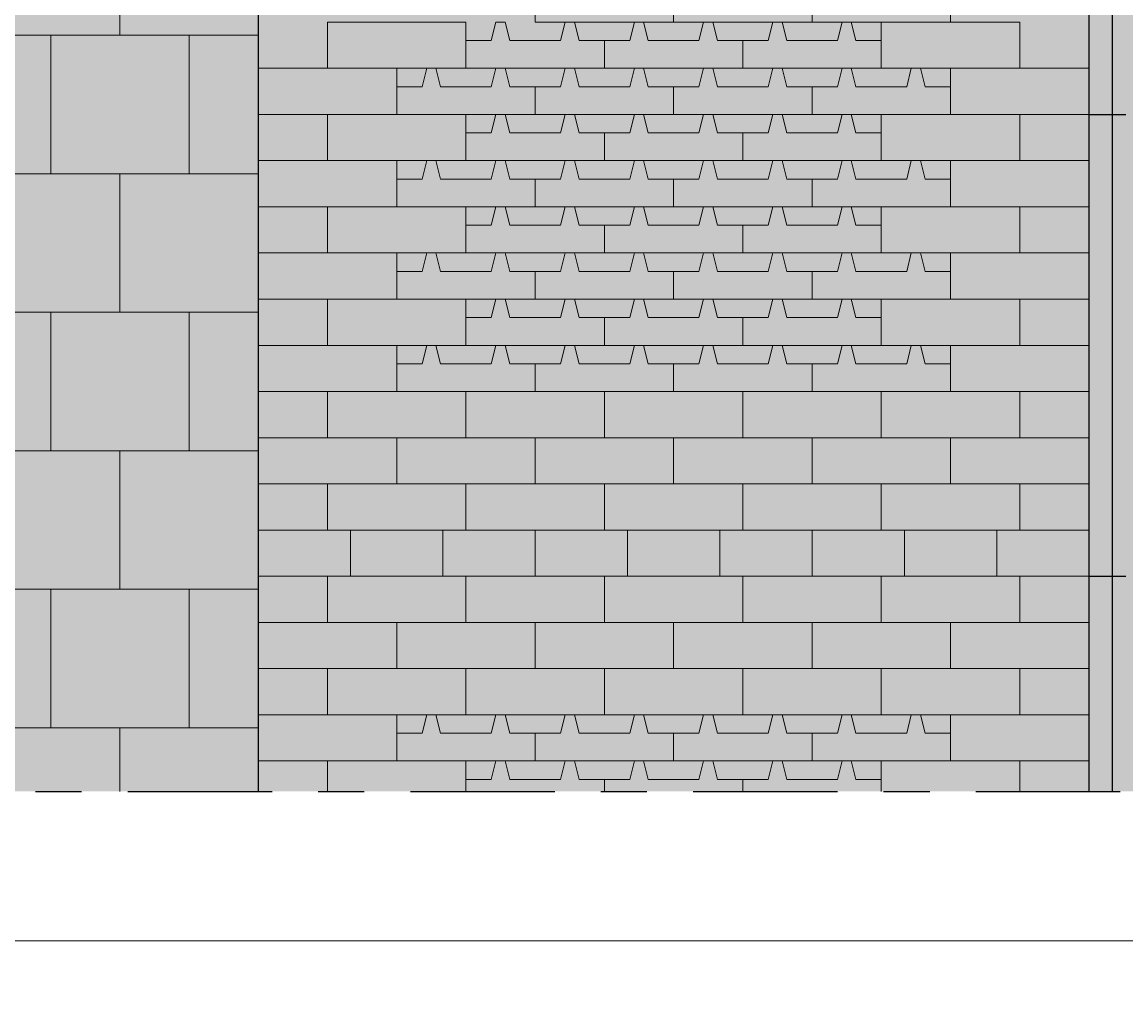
# Model space of a CAD drawing. Header units: metres. Extents: x 104013 to 108981, y 427946 to 428479.
# Tile 155 of 256: x 108746.4 to 108748.79, y 428367.85 to 428369.94. Entities that reach past the tile are written whole.
import ezdxf

# ---------------------------------------------------------------- set-up
doc = ezdxf.new("R2010")
doc.units = ezdxf.units.M
doc.linetypes.add('CENTER', pattern=[2, 1.25, -0.25, 0.25, -0.25])
doc.linetypes.add('XX-AFBREEK', pattern=[7, 4, -1, 1, -1])
doc.layers.get('DefPoints').update_dxf_attribs({"color": 211, "lineweight": 18})
doc.layers.add('N-WE-GR-GRAS_GAZON-V', color=7, linetype='Continuous', lineweight=18, true_color=0xdbffb8)
for name, color, linetype, lineweight in [('N-WE-VH-KANTOPSLUITING_ELEMENT_INRITBAND-SD', 252, 'Continuous', 25), ('N-WE-VH-VERHARDING-GD', 7, 'Continuous', 25), ('N-WE-VH-VERHARDING_BETONSTRAATSTEEN-AD-50', 252, 'Continuous', 18), ('N-WE-VH-VERHARDING_GRASBETONSTEEN-AD-50', 72, 'Continuous', 18), ('N-WE-VH-VERHARDING_TEGEL-AD-50', 252, 'Continuous', 18), ('X-XX-AL-AFBREEKLIJN-GD', 7, 'XX-AFBREEK', 25), ('X-XX-AL-DETAIL1-M', 7, 'Continuous', 18)]:
    doc.layers.add(name, color=color, linetype=linetype, lineweight=lineweight)
doc.layers.add('N-WE-VH-VERHARDING-AP_VOETPAD', color=7, linetype='Continuous', true_color=0xdbdbdb)
doc.styles.add('NLCS-ISO-M50-T18', font='NLCS-ISO.ttf', dxfattribs={"height": 0.09})
doc.dimstyles.new('NLCS-M50-T18-PIJL_L2_H1', dxfattribs={"dimscale": 0.05, "dimtxt": 0.09, "dimasz": 1.8, "dimexe": 2, "dimexo": 2, "dimgap": 0.7, "dimtad": 1, "dimzin": 0, "dimdsep": 46, "dimtxsty": 'NLCS-ISO-M50-T18', "dimcen": 0, "dimdle": 2, "dimclrd": 256, "dimclre": 256, "dimclrt": 10, "dimadec": 1, "dimazin": 0, "dimtfac": 1, "dimtofl": 0, "dimtmove": 0, "dimatfit": 3, "dimfxl": 2, "dimfxlon": 1, "dimtfill": 1, "dimtfillclr": 256, "dimtolj": 1, "dimtzin": 0, "dimlwd": -1, "dimlwe": -1, "dimarcsym": 0})

# ---------------------------------------------------------------- blocks, each defined once
blk = doc.blocks.new('*D868')
at = {"layer": 'DefPoints', "color": 0, "transparency": 16777216}
for p in [(108744.7074, 428368.2775), (108757.2074, 428368.2775), (108757.2074, 428367.9543)]:
    blk.add_point(p, dxfattribs=at)
at = {"layer": 'X-XX-AL-DETAIL1-M', "transparency": 16777216}
for p, q in [((108744.7074, 428368.0543), (108744.7074, 428367.8543)), ((108757.2074, 428368.0543), (108757.2074, 428367.8543)), ((108744.7974, 428367.9543), (108757.1174, 428367.9543))]:
    blk.add_line(p, q, dxfattribs=at)
for points in [[(108744.7974, 428367.9693), (108744.7974, 428367.9393), (108744.7074, 428367.9543)], [(108757.1174, 428367.9693), (108757.1174, 428367.9393), (108757.2074, 428367.9543)]]:
    blk.add_solid(points, dxfattribs=at)
at = {"layer": 'X-XX-AL-DETAIL1-M', "color": 10, "transparency": 16777216, "insert": (108750.9574, 428368.0343), "char_height": 0.09, "attachment_point": 5, "style": 'NLCS-ISO-M50-T18', "bg_fill": 3, "box_fill_scale": 1.1, "bg_fill_color": 256, "bg_fill_true_color": 13158600, "bg_fill_transparency": 0}
blk.add_mtext('\\A1;12.50', dxfattribs=at)
blk = doc.blocks.new('*D892')
at = {"layer": 'DefPoints', "color": 0, "transparency": 16777216}
for p in [(108746.9074, 428374.7435), (108744.3405, 428368.8435), (108746.9074, 428368.8435)]:
    blk.add_point(p, dxfattribs=at)
at = {"layer": 'X-XX-AL-DETAIL1-M', "transparency": 16777216}
for p, q in [((108744.4405, 428374.7435), (108744.2405, 428374.7435)), ((108744.3405, 428374.6535), (108744.3405, 428368.9335)), ((108744.4405, 428368.8435), (108744.2405, 428368.8435))]:
    blk.add_line(p, q, dxfattribs=at)
for points in [[(108744.3255, 428374.6535), (108744.3555, 428374.6535), (108744.3405, 428374.7435)], [(108744.3255, 428368.9335), (108744.3555, 428368.9335), (108744.3405, 428368.8435)]]:
    blk.add_solid(points, dxfattribs=at)
at = {"layer": 'X-XX-AL-DETAIL1-M', "color": 10, "transparency": 16777216, "insert": (108744.2605, 428371.7935), "char_height": 0.09, "attachment_point": 5, "rotation": 90, "style": 'NLCS-ISO-M50-T18', "bg_fill": 3, "box_fill_scale": 1.1, "bg_fill_color": 256, "bg_fill_true_color": 13158600, "bg_fill_transparency": 0}
blk.add_mtext('\\A1;5.90', dxfattribs=at)
blk = doc.blocks.new('*D893')
at = {"layer": 'DefPoints', "color": 0, "transparency": 16777216}
for p in [(108746.9074, 428368.8435), (108744.3405, 428368.7435), (108746.9074, 428368.7435)]:
    blk.add_point(p, dxfattribs=at)
at = {"layer": 'X-XX-AL-DETAIL1-M', "transparency": 16777216}
for p, q in [((108744.143, 428368.8527), (108744.143, 428369.1027)), ((108744.3405, 428368.9335), (108744.3405, 428369.0235)), ((108744.3405, 428368.7935), (108744.143, 428368.8527)), ((108744.4405, 428368.8435), (108744.2405, 428368.8435)), ((108744.3405, 428368.8435), (108744.3405, 428368.7435)), ((108744.4405, 428368.7435), (108744.2405, 428368.7435)), ((108744.3405, 428368.6535), (108744.3405, 428368.5635))]:
    blk.add_line(p, q, dxfattribs=at)
for points in [[(108744.3255, 428368.9335), (108744.3555, 428368.9335), (108744.3405, 428368.8435)], [(108744.3255, 428368.6535), (108744.3555, 428368.6535), (108744.3405, 428368.7435)]]:
    blk.add_solid(points, dxfattribs=at)
at = {"layer": 'X-XX-AL-DETAIL1-M', "color": 10, "transparency": 16777216, "insert": (108744.063, 428368.9777), "char_height": 0.09, "attachment_point": 5, "rotation": 90, "style": 'NLCS-ISO-M50-T18', "bg_fill": 3, "box_fill_scale": 1.1, "bg_fill_color": 256, "bg_fill_true_color": 13158600, "bg_fill_transparency": 0}
blk.add_mtext('\\A1;0.10', dxfattribs=at)

msp = doc.modelspace()

# ---------------------------------------------------------------- hatches: boundary and pattern name
at = {"layer": 'N-WE-GR-GRAS_GAZON-V'}
h = msp.add_hatch(color=256, dxfattribs=at)
h.dxf.hatch_style = 1
h.paths.add_polyline_path([(108747.2724, 428370.0435), (108747.2074, 428370.0435), (108747.2074, 428370.0035), (108747.2624, 428370.0035)])
h.paths.add_polyline_path([(108747.4224, 428370.0435), (108747.3574, 428370.0435), (108747.2924, 428370.0435), (108747.3024, 428370.0035), (108747.4124, 428370.0035)])
h.paths.add_polyline_path([(108747.5724, 428370.0435), (108747.4424, 428370.0435), (108747.4524, 428370.0035), (108747.5074, 428370.0035), (108747.5624, 428370.0035)])
h.paths.add_polyline_path([(108747.7224, 428370.0435), (108747.6574, 428370.0435), (108747.5924, 428370.0435), (108747.6024, 428370.0035), (108747.7124, 428370.0035)])
h.paths.add_polyline_path([(108747.8724, 428370.0435), (108747.7424, 428370.0435), (108747.7524, 428370.0035), (108747.8074, 428370.0035), (108747.8624, 428370.0035)])
h.paths.add_polyline_path([(108748.0224, 428370.0435), (108747.9574, 428370.0435), (108747.8924, 428370.0435), (108747.9024, 428370.0035), (108748.0124, 428370.0035)])
h.paths.add_polyline_path([(108748.1724, 428370.0435), (108748.0424, 428370.0435), (108748.0524, 428370.0035), (108748.1074, 428370.0035), (108748.1624, 428370.0035)])
h.paths.add_polyline_path([(108748.3224, 428370.0435), (108748.2574, 428370.0435), (108748.1924, 428370.0435), (108748.2024, 428370.0035), (108748.3124, 428370.0035)])
h.paths.add_polyline_path([(108748.4074, 428370.0435), (108748.3424, 428370.0435), (108748.3524, 428370.0035), (108748.4074, 428370.0035)])
h.paths.add_polyline_path([(108748.2574, 428369.9435), (108748.1924, 428369.9435), (108748.2024, 428369.9035), (108748.2574, 428369.9035)])
h.paths.add_polyline_path([(108748.1724, 428369.9435), (108748.1074, 428369.9435), (108748.0424, 428369.9435), (108748.0524, 428369.9035), (108748.1624, 428369.9035)])
h.paths.add_polyline_path([(108748.0224, 428369.9435), (108747.8924, 428369.9435), (108747.9024, 428369.9035), (108747.9574, 428369.9035), (108748.0124, 428369.9035)])
h.paths.add_polyline_path([(108747.8724, 428369.9435), (108747.8074, 428369.9435), (108747.7424, 428369.9435), (108747.7524, 428369.9035), (108747.8624, 428369.9035)])
h.paths.add_polyline_path([(108747.7224, 428369.9435), (108747.5924, 428369.9435), (108747.6024, 428369.9035), (108747.6574, 428369.9035), (108747.7124, 428369.9035)])
h.paths.add_polyline_path([(108747.5724, 428369.9435), (108747.5074, 428369.9435), (108747.4424, 428369.9435), (108747.4524, 428369.9035), (108747.5624, 428369.9035)])
h.paths.add_polyline_path([(108747.4224, 428369.9435), (108747.3574, 428369.9435), (108747.3574, 428369.9035), (108747.4124, 428369.9035)])
h = msp.add_hatch(color=256, dxfattribs=at)
h.dxf.hatch_style = 1
h.paths.add_polyline_path([(108747.2724, 428369.8435), (108747.2074, 428369.8435), (108747.2074, 428369.8035), (108747.2624, 428369.8035)])
h.paths.add_polyline_path([(108747.4224, 428369.8435), (108747.3574, 428369.8435), (108747.2924, 428369.8435), (108747.3024, 428369.8035), (108747.4124, 428369.8035)])
h.paths.add_polyline_path([(108747.5724, 428369.8435), (108747.4424, 428369.8435), (108747.4524, 428369.8035), (108747.5074, 428369.8035), (108747.5624, 428369.8035)])
h.paths.add_polyline_path([(108747.7224, 428369.8435), (108747.6574, 428369.8435), (108747.5924, 428369.8435), (108747.6024, 428369.8035), (108747.7124, 428369.8035)])
h.paths.add_polyline_path([(108747.8724, 428369.8435), (108747.7424, 428369.8435), (108747.7524, 428369.8035), (108747.8074, 428369.8035), (108747.8624, 428369.8035)])
h.paths.add_polyline_path([(108748.0224, 428369.8435), (108747.9574, 428369.8435), (108747.8924, 428369.8435), (108747.9024, 428369.8035), (108748.0124, 428369.8035)])
h.paths.add_polyline_path([(108748.1724, 428369.8435), (108748.0424, 428369.8435), (108748.0524, 428369.8035), (108748.1074, 428369.8035), (108748.1624, 428369.8035)])
h.paths.add_polyline_path([(108748.3224, 428369.8435), (108748.2574, 428369.8435), (108748.1924, 428369.8435), (108748.2024, 428369.8035), (108748.3124, 428369.8035)])
h.paths.add_polyline_path([(108748.4074, 428369.8435), (108748.3424, 428369.8435), (108748.3524, 428369.8035), (108748.4074, 428369.8035)])
h.paths.add_polyline_path([(108748.2574, 428369.7435), (108748.1924, 428369.7435), (108748.2024, 428369.7035), (108748.2574, 428369.7035)])
h.paths.add_polyline_path([(108748.1724, 428369.7435), (108748.1074, 428369.7435), (108748.0424, 428369.7435), (108748.0524, 428369.7035), (108748.1624, 428369.7035)])
h.paths.add_polyline_path([(108748.0224, 428369.7435), (108747.8924, 428369.7435), (108747.9024, 428369.7035), (108747.9574, 428369.7035), (108748.0124, 428369.7035)])
h.paths.add_polyline_path([(108747.8724, 428369.7435), (108747.8074, 428369.7435), (108747.7424, 428369.7435), (108747.7524, 428369.7035), (108747.8624, 428369.7035)])
h.paths.add_polyline_path([(108747.7224, 428369.7435), (108747.5924, 428369.7435), (108747.6024, 428369.7035), (108747.6574, 428369.7035), (108747.7124, 428369.7035)])
h.paths.add_polyline_path([(108747.5724, 428369.7435), (108747.5074, 428369.7435), (108747.4424, 428369.7435), (108747.4524, 428369.7035), (108747.5624, 428369.7035)])
h.paths.add_polyline_path([(108747.4224, 428369.7435), (108747.3574, 428369.7435), (108747.3574, 428369.7035), (108747.4124, 428369.7035)])
h = msp.add_hatch(color=256, dxfattribs=at)
h.dxf.hatch_style = 1
h.paths.add_polyline_path([(108747.2724, 428369.6435), (108747.2074, 428369.6435), (108747.2074, 428369.6035), (108747.2624, 428369.6035)])
h.paths.add_polyline_path([(108747.4224, 428369.6435), (108747.3574, 428369.6435), (108747.2924, 428369.6435), (108747.3024, 428369.6035), (108747.4124, 428369.6035)])
h.paths.add_polyline_path([(108747.5724, 428369.6435), (108747.4424, 428369.6435), (108747.4524, 428369.6035), (108747.5074, 428369.6035), (108747.5624, 428369.6035)])
h.paths.add_polyline_path([(108747.7224, 428369.6435), (108747.6574, 428369.6435), (108747.5924, 428369.6435), (108747.6024, 428369.6035), (108747.7124, 428369.6035)])
h.paths.add_polyline_path([(108747.8724, 428369.6435), (108747.7424, 428369.6435), (108747.7524, 428369.6035), (108747.8074, 428369.6035), (108747.8624, 428369.6035)])
h.paths.add_polyline_path([(108748.0224, 428369.6435), (108747.9574, 428369.6435), (108747.8924, 428369.6435), (108747.9024, 428369.6035), (108748.0124, 428369.6035)])
h.paths.add_polyline_path([(108748.1724, 428369.6435), (108748.0424, 428369.6435), (108748.0524, 428369.6035), (108748.1074, 428369.6035), (108748.1624, 428369.6035)])
h.paths.add_polyline_path([(108748.3224, 428369.6435), (108748.2574, 428369.6435), (108748.1924, 428369.6435), (108748.2024, 428369.6035), (108748.3124, 428369.6035)])
h.paths.add_polyline_path([(108748.4074, 428369.6435), (108748.3424, 428369.6435), (108748.3524, 428369.6035), (108748.4074, 428369.6035)])
h.paths.add_polyline_path([(108748.2574, 428369.5435), (108748.1924, 428369.5435), (108748.2024, 428369.5035), (108748.2574, 428369.5035)])
h.paths.add_polyline_path([(108748.1724, 428369.5435), (108748.1074, 428369.5435), (108748.0424, 428369.5435), (108748.0524, 428369.5035), (108748.1624, 428369.5035)])
h.paths.add_polyline_path([(108748.0224, 428369.5435), (108747.8924, 428369.5435), (108747.9024, 428369.5035), (108747.9574, 428369.5035), (108748.0124, 428369.5035)])
h.paths.add_polyline_path([(108747.8724, 428369.5435), (108747.8074, 428369.5435), (108747.7424, 428369.5435), (108747.7524, 428369.5035), (108747.8624, 428369.5035)])
h.paths.add_polyline_path([(108747.7224, 428369.5435), (108747.5924, 428369.5435), (108747.6024, 428369.5035), (108747.6574, 428369.5035), (108747.7124, 428369.5035)])
h.paths.add_polyline_path([(108747.5724, 428369.5435), (108747.5074, 428369.5435), (108747.4424, 428369.5435), (108747.4524, 428369.5035), (108747.5624, 428369.5035)])
h.paths.add_polyline_path([(108747.4224, 428369.5435), (108747.3574, 428369.5435), (108747.3574, 428369.5035), (108747.4124, 428369.5035)])
h = msp.add_hatch(color=256, dxfattribs=at)
h.dxf.hatch_style = 1
h.paths.add_polyline_path([(108747.2724, 428369.4435), (108747.2074, 428369.4435), (108747.2074, 428369.4035), (108747.2624, 428369.4035)])
h.paths.add_polyline_path([(108747.4224, 428369.4435), (108747.3574, 428369.4435), (108747.2924, 428369.4435), (108747.3024, 428369.4035), (108747.4124, 428369.4035)])
h.paths.add_polyline_path([(108747.5724, 428369.4435), (108747.4424, 428369.4435), (108747.4524, 428369.4035), (108747.5074, 428369.4035), (108747.5624, 428369.4035)])
h.paths.add_polyline_path([(108747.7224, 428369.4435), (108747.6574, 428369.4435), (108747.5924, 428369.4435), (108747.6024, 428369.4035), (108747.7124, 428369.4035)])
h.paths.add_polyline_path([(108747.8724, 428369.4435), (108747.7424, 428369.4435), (108747.7524, 428369.4035), (108747.8074, 428369.4035), (108747.8624, 428369.4035)])
h.paths.add_polyline_path([(108748.0224, 428369.4435), (108747.9574, 428369.4435), (108747.8924, 428369.4435), (108747.9024, 428369.4035), (108748.0124, 428369.4035)])
h.paths.add_polyline_path([(108748.1724, 428369.4435), (108748.0424, 428369.4435), (108748.0524, 428369.4035), (108748.1074, 428369.4035), (108748.1624, 428369.4035)])
h.paths.add_polyline_path([(108748.3224, 428369.4435), (108748.2574, 428369.4435), (108748.1924, 428369.4435), (108748.2024, 428369.4035), (108748.3124, 428369.4035)])
h.paths.add_polyline_path([(108748.4074, 428369.4435), (108748.3424, 428369.4435), (108748.3524, 428369.4035), (108748.4074, 428369.4035)])
h.paths.add_polyline_path([(108748.2574, 428369.3435), (108748.1924, 428369.3435), (108748.2024, 428369.3035), (108748.2574, 428369.3035)])
h.paths.add_polyline_path([(108748.1724, 428369.3435), (108748.1074, 428369.3435), (108748.0424, 428369.3435), (108748.0524, 428369.3035), (108748.1624, 428369.3035)])
h.paths.add_polyline_path([(108748.0224, 428369.3435), (108747.8924, 428369.3435), (108747.9024, 428369.3035), (108747.9574, 428369.3035), (108748.0124, 428369.3035)])
h.paths.add_polyline_path([(108747.8724, 428369.3435), (108747.8074, 428369.3435), (108747.7424, 428369.3435), (108747.7524, 428369.3035), (108747.8624, 428369.3035)])
h.paths.add_polyline_path([(108747.7224, 428369.3435), (108747.5924, 428369.3435), (108747.6024, 428369.3035), (108747.6574, 428369.3035), (108747.7124, 428369.3035)])
h.paths.add_polyline_path([(108747.5724, 428369.3435), (108747.5074, 428369.3435), (108747.4424, 428369.3435), (108747.4524, 428369.3035), (108747.5624, 428369.3035)])
h.paths.add_polyline_path([(108747.4224, 428369.3435), (108747.3574, 428369.3435), (108747.3574, 428369.3035), (108747.4124, 428369.3035)])
h = msp.add_hatch(color=256, dxfattribs=at)
h.dxf.hatch_style = 1
h.paths.add_polyline_path([(108747.2724, 428369.2435), (108747.2074, 428369.2435), (108747.2074, 428369.2035), (108747.2624, 428369.2035)])
h.paths.add_polyline_path([(108747.4224, 428369.2435), (108747.3574, 428369.2435), (108747.2924, 428369.2435), (108747.3024, 428369.2035), (108747.4124, 428369.2035)])
h.paths.add_polyline_path([(108747.5724, 428369.2435), (108747.4424, 428369.2435), (108747.4524, 428369.2035), (108747.5074, 428369.2035), (108747.5624, 428369.2035)])
h.paths.add_polyline_path([(108747.7224, 428369.2435), (108747.6574, 428369.2435), (108747.5924, 428369.2435), (108747.6024, 428369.2035), (108747.7124, 428369.2035)])
h.paths.add_polyline_path([(108747.8724, 428369.2435), (108747.7424, 428369.2435), (108747.7524, 428369.2035), (108747.8074, 428369.2035), (108747.8624, 428369.2035)])
h.paths.add_polyline_path([(108748.0224, 428369.2435), (108747.9574, 428369.2435), (108747.8924, 428369.2435), (108747.9024, 428369.2035), (108748.0124, 428369.2035)])
h.paths.add_polyline_path([(108748.1724, 428369.2435), (108748.0424, 428369.2435), (108748.0524, 428369.2035), (108748.1074, 428369.2035), (108748.1624, 428369.2035)])
h.paths.add_polyline_path([(108748.3224, 428369.2435), (108748.2574, 428369.2435), (108748.1924, 428369.2435), (108748.2024, 428369.2035), (108748.3124, 428369.2035)])
h.paths.add_polyline_path([(108748.4074, 428369.2435), (108748.3424, 428369.2435), (108748.3524, 428369.2035), (108748.4074, 428369.2035)])
h = msp.add_hatch(color=256, dxfattribs=at)
h.dxf.hatch_style = 1
h.paths.add_polyline_path([(108747.2724, 428368.4435), (108747.2074, 428368.4435), (108747.2074, 428368.4035), (108747.2624, 428368.4035)])
h.paths.add_polyline_path([(108747.4224, 428368.4435), (108747.3574, 428368.4435), (108747.2924, 428368.4435), (108747.3024, 428368.4035), (108747.4124, 428368.4035)])
h.paths.add_polyline_path([(108747.5724, 428368.4435), (108747.4424, 428368.4435), (108747.4524, 428368.4035), (108747.5074, 428368.4035), (108747.5624, 428368.4035)])
h.paths.add_polyline_path([(108747.7224, 428368.4435), (108747.6574, 428368.4435), (108747.5924, 428368.4435), (108747.6024, 428368.4035), (108747.7124, 428368.4035)])
h.paths.add_polyline_path([(108747.8724, 428368.4435), (108747.7424, 428368.4435), (108747.7524, 428368.4035), (108747.8074, 428368.4035), (108747.8624, 428368.4035)])
h.paths.add_polyline_path([(108748.0224, 428368.4435), (108747.9574, 428368.4435), (108747.8924, 428368.4435), (108747.9024, 428368.4035), (108748.0124, 428368.4035)])
h.paths.add_polyline_path([(108748.1724, 428368.4435), (108748.0424, 428368.4435), (108748.0524, 428368.4035), (108748.1074, 428368.4035), (108748.1624, 428368.4035)])
h.paths.add_polyline_path([(108748.3224, 428368.4435), (108748.2574, 428368.4435), (108748.1924, 428368.4435), (108748.2024, 428368.4035), (108748.3124, 428368.4035)])
h.paths.add_polyline_path([(108748.4074, 428368.4435), (108748.3424, 428368.4435), (108748.3524, 428368.4035), (108748.4074, 428368.4035)])
h.paths.add_polyline_path([(108748.2574, 428368.3435), (108748.1924, 428368.3435), (108748.2024, 428368.3035), (108748.2574, 428368.3035)])
h.paths.add_polyline_path([(108748.1724, 428368.3435), (108748.1074, 428368.3435), (108748.0424, 428368.3435), (108748.0524, 428368.3035), (108748.1624, 428368.3035)])
h.paths.add_polyline_path([(108748.0224, 428368.3435), (108747.8924, 428368.3435), (108747.9024, 428368.3035), (108747.9574, 428368.3035), (108748.0124, 428368.3035)])
h.paths.add_polyline_path([(108747.8724, 428368.3435), (108747.8074, 428368.3435), (108747.7424, 428368.3435), (108747.7524, 428368.3035), (108747.8624, 428368.3035)])
h.paths.add_polyline_path([(108747.7224, 428368.3435), (108747.5924, 428368.3435), (108747.6024, 428368.3035), (108747.6574, 428368.3035), (108747.7124, 428368.3035)])
h.paths.add_polyline_path([(108747.5724, 428368.3435), (108747.5074, 428368.3435), (108747.4424, 428368.3435), (108747.4524, 428368.3035), (108747.5624, 428368.3035)])
h.paths.add_polyline_path([(108747.4224, 428368.3435), (108747.3574, 428368.3435), (108747.3574, 428368.3035), (108747.4124, 428368.3035)])
at = {"layer": 'N-WE-VH-KANTOPSLUITING_ELEMENT_INRITBAND-SD'}
h = msp.add_hatch(color=253, dxfattribs=at)
h.dxf.hatch_style = 1
h.paths.add_polyline_path([(108748.9074, 428389.2775), (108748.7074, 428389.2775), (108748.7074, 428368.2775), (108748.9074, 428368.2775)])
at = {"layer": 'N-WE-VH-VERHARDING-AP_VOETPAD'}
h = msp.add_hatch(color=256, dxfattribs=at)
h.paths.add_polyline_path([(108748.7074, 428384.1948), (108746.6074, 428384.1948), (108746.6074, 428387.2958), (108744.8074, 428387.2958), (108744.8074, 428368.2775), (108746.9074, 428368.2775), (108746.9074, 428374.7435), (108748.7074, 428374.7435)])
h.paths.add_polyline_path([(108748.2574, 428382.0691), (108748.2574, 428379.9691), (108746.2574, 428379.9691), (108746.2574, 428382.0691)], flags=16)
h.paths.add_polyline_path([(108748.2574, 428378.9691), (108748.2574, 428376.8691), (108746.2571, 428376.8691), (108746.2571, 428378.9691)], flags=16)
msp.add_hatch(color=256, dxfattribs=at).paths.add_polyline_path([(108748.7074, 428374.7435), (108746.9074, 428374.7435), (108746.9074, 428368.2775), (108748.7074, 428368.2775)])
at = {"layer": 'N-WE-VH-VERHARDING-AP_VOETPAD', "true_color": 0xffffff}
h = msp.add_hatch(color=7, dxfattribs=at)
h.dxf.hatch_style = 1
h.paths.add_polyline_path([(108748.5074, 428368.8435), (108748.3074, 428368.8435), (108748.3074, 428368.7435), (108748.5074, 428368.7435)])
h.paths.add_polyline_path([(108748.1074, 428368.8435), (108747.9074, 428368.8435), (108747.9074, 428368.7435), (108748.1074, 428368.7435)])
h.paths.add_polyline_path([(108747.7074, 428368.8435), (108747.5074, 428368.8435), (108747.5074, 428368.7435), (108747.7074, 428368.7435)])
h.paths.add_polyline_path([(108747.3074, 428368.8435), (108747.1074, 428368.8435), (108747.1074, 428368.7435), (108747.3074, 428368.7435)])
at = {"layer": 'N-WE-VH-VERHARDING_TEGEL-AD-50'}
h = msp.add_hatch(dxfattribs=at)
h.set_pattern_fill('AVH-TEGEL_300X300_HALFST', color=256, angle=90, pattern_type=2)
h.set_pattern_definition([(90, (108746.90744, 428375.91504), (-0.15, 0.3), [0.3, -0.3]), (180, (108746.90744, 428375.91504), (-4e-17, -0.3), [])])
h.paths.add_polyline_path([(108746.2574, 428382.0691), (108748.2574, 428382.0691), (108748.2574, 428379.9691), (108746.2574, 428379.9691)], flags=16)
edge = h.paths.add_edge_path(flags=0)
edge.add_arc((108747.4574, 428381.415), 0.01, 270, 450)
edge.add_line((108747.4574, 428381.425), (108747.4574, 428381.405))
edge = h.paths.add_edge_path(flags=16)
edge.add_arc((108748.4574, 428381.415), 0.01, 270, 450)
edge.add_line((108748.4574, 428381.425), (108748.4574, 428381.405))
edge = h.paths.add_edge_path(flags=16)
edge.add_arc((108748.4674, 428379.415), 0.0141, -134.7597, 134.7597, ccw=False)
edge.add_arc((108748.4574, 428379.415), 0.01, 90, 270, ccw=False)
h.paths.add_polyline_path([(108746.2571, 428378.9691), (108748.2574, 428378.9691), (108748.2574, 428376.8691), (108746.2574, 428376.8691)], flags=16)
edge = h.paths.add_edge_path(flags=0)
edge.add_line((108747.4574, 428378.275), (108747.4574, 428378.255))
edge.add_arc((108747.4574, 428378.265), 0.01, 270, 450)
edge = h.paths.add_edge_path(flags=16)
edge.add_line((108747.4574, 428376.275), (108747.4574, 428376.255))
edge.add_arc((108747.4574, 428376.265), 0.01, 90, 270, ccw=False)
edge = h.paths.add_edge_path(flags=16)
edge.add_arc((108748.4574, 428378.265), 0.01, 270, 450)
edge.add_line((108748.4574, 428378.275), (108748.4574, 428378.255))
h.paths.add_polyline_path([(108746.9074, 428384.1948), (108746.6074, 428384.1948), (108746.6074, 428387.2958), (108744.8074, 428387.2958), (108744.8074, 428368.2775), (108746.9074, 428368.2775), (108746.9074, 428374.7435), (108748.7074, 428374.7435), (108748.7074, 428384.1948)])

# ---------------------------------------------------------------- linework, layer by layer
at = {"layer": 'N-WE-VH-VERHARDING-GD', "flags": 128}
for points in [[(108748.7074, 428369.7435), (108748.7874, 428369.7435)], [(108748.7074, 428368.7435), (108748.7874, 428368.7435)]]:
    msp.add_lwpolyline(points, dxfattribs=at)
at = {"layer": 'N-WE-VH-VERHARDING_BETONSTRAATSTEEN-AD-50'}
for points in [[(108747.3574, 428369.8435), (108747.3574, 428369.9435), (108747.0574, 428369.9435), (108747.0574, 428369.8435)], [(108748.5574, 428369.8435), (108748.5574, 428369.9435), (108748.2574, 428369.9435), (108748.2574, 428369.8435)], [(108747.2074, 428369.7435), (108747.2074, 428369.8435), (108746.9074, 428369.8435), (108746.9074, 428369.7435)], [(108748.7074, 428369.7435), (108748.7074, 428369.8435), (108748.4074, 428369.8435), (108748.4074, 428369.7435)], [(108747.3574, 428369.6435), (108747.3574, 428369.7435), (108747.0574, 428369.7435), (108747.0574, 428369.6435)], [(108748.5574, 428369.6435), (108748.5574, 428369.7435), (108748.2574, 428369.7435), (108748.2574, 428369.6435)], [(108747.2074, 428369.5435), (108747.2074, 428369.6435), (108746.9074, 428369.6435), (108746.9074, 428369.5435)], [(108748.7074, 428369.5435), (108748.7074, 428369.6435), (108748.4074, 428369.6435), (108748.4074, 428369.5435)], [(108747.3574, 428369.4435), (108747.3574, 428369.5435), (108747.0574, 428369.5435), (108747.0574, 428369.4435)], [(108748.5574, 428369.4435), (108748.5574, 428369.5435), (108748.2574, 428369.5435), (108748.2574, 428369.4435)], [(108747.2074, 428369.3435), (108747.2074, 428369.4435), (108746.9074, 428369.4435), (108746.9074, 428369.3435)], [(108748.7074, 428369.3435), (108748.7074, 428369.4435), (108748.4074, 428369.4435), (108748.4074, 428369.3435)], [(108747.3574, 428369.2435), (108747.3574, 428369.3435), (108747.0574, 428369.3435), (108747.0574, 428369.2435)], [(108748.5574, 428369.2435), (108748.5574, 428369.3435), (108748.2574, 428369.3435), (108748.2574, 428369.2435)], [(108747.2074, 428369.1435), (108747.2074, 428369.2435), (108746.9074, 428369.2435), (108746.9074, 428369.1435)], [(108748.7074, 428369.1435), (108748.7074, 428369.2435), (108748.4074, 428369.2435), (108748.4074, 428369.1435)], [(108747.3574, 428369.0435), (108747.3574, 428369.1435), (108747.0574, 428369.1435), (108747.0574, 428369.0435)], [(108747.6574, 428369.0435), (108747.6574, 428369.1435), (108747.3574, 428369.1435), (108747.3574, 428369.0435)], [(108747.9574, 428369.0435), (108747.9574, 428369.1435), (108747.6574, 428369.1435), (108747.6574, 428369.0435)], [(108748.2574, 428369.0435), (108748.2574, 428369.1435), (108747.9574, 428369.1435), (108747.9574, 428369.0435)], [(108748.5574, 428369.0435), (108748.5574, 428369.1435), (108748.2574, 428369.1435), (108748.2574, 428369.0435)], [(108747.2074, 428368.9435), (108747.2074, 428369.0435), (108746.9074, 428369.0435), (108746.9074, 428368.9435)], [(108747.5074, 428368.9435), (108747.5074, 428369.0435), (108747.2074, 428369.0435), (108747.2074, 428368.9435)], [(108747.8074, 428368.9435), (108747.8074, 428369.0435), (108747.5074, 428369.0435), (108747.5074, 428368.9435)], [(108748.1074, 428368.9435), (108748.1074, 428369.0435), (108747.8074, 428369.0435), (108747.8074, 428368.9435)], [(108748.4074, 428368.9435), (108748.4074, 428369.0435), (108748.1074, 428369.0435), (108748.1074, 428368.9435)], [(108748.7074, 428368.9435), (108748.7074, 428369.0435), (108748.4074, 428369.0435), (108748.4074, 428368.9435)], [(108747.3574, 428368.8435), (108747.3574, 428368.9435), (108747.0574, 428368.9435), (108747.0574, 428368.8435)], [(108747.6574, 428368.8435), (108747.6574, 428368.9435), (108747.3574, 428368.9435), (108747.3574, 428368.8435)], [(108747.9574, 428368.8435), (108747.9574, 428368.9435), (108747.6574, 428368.9435), (108747.6574, 428368.8435)], [(108748.2574, 428368.8435), (108748.2574, 428368.9435), (108747.9574, 428368.9435), (108747.9574, 428368.8435)], [(108748.5574, 428368.8435), (108748.5574, 428368.9435), (108748.2574, 428368.9435), (108748.2574, 428368.8435)], [(108747.3574, 428368.6435), (108747.3574, 428368.7435), (108747.0574, 428368.7435), (108747.0574, 428368.6435)], [(108747.6574, 428368.6435), (108747.6574, 428368.7435), (108747.3574, 428368.7435), (108747.3574, 428368.6435)], [(108747.9574, 428368.6435), (108747.9574, 428368.7435), (108747.6574, 428368.7435), (108747.6574, 428368.6435)], [(108748.2574, 428368.6435), (108748.2574, 428368.7435), (108747.9574, 428368.7435), (108747.9574, 428368.6435)], [(108748.5574, 428368.6435), (108748.5574, 428368.7435), (108748.2574, 428368.7435), (108748.2574, 428368.6435)], [(108747.2074, 428368.5435), (108747.2074, 428368.6435), (108746.9074, 428368.6435), (108746.9074, 428368.5435)], [(108747.5074, 428368.5435), (108747.5074, 428368.6435), (108747.2074, 428368.6435), (108747.2074, 428368.5435)], [(108747.8074, 428368.5435), (108747.8074, 428368.6435), (108747.5074, 428368.6435), (108747.5074, 428368.5435)], [(108748.1074, 428368.5435), (108748.1074, 428368.6435), (108747.8074, 428368.6435), (108747.8074, 428368.5435)], [(108748.4074, 428368.5435), (108748.4074, 428368.6435), (108748.1074, 428368.6435), (108748.1074, 428368.5435)], [(108748.7074, 428368.5435), (108748.7074, 428368.6435), (108748.4074, 428368.6435), (108748.4074, 428368.5435)], [(108747.3574, 428368.4435), (108747.3574, 428368.5435), (108747.0574, 428368.5435), (108747.0574, 428368.4435)], [(108747.6574, 428368.4435), (108747.6574, 428368.5435), (108747.3574, 428368.5435), (108747.3574, 428368.4435)], [(108747.9574, 428368.4435), (108747.9574, 428368.5435), (108747.6574, 428368.5435), (108747.6574, 428368.4435)], [(108748.2574, 428368.4435), (108748.2574, 428368.5435), (108747.9574, 428368.5435), (108747.9574, 428368.4435)], [(108748.5574, 428368.4435), (108748.5574, 428368.5435), (108748.2574, 428368.5435), (108748.2574, 428368.4435)], [(108747.2074, 428368.3435), (108747.2074, 428368.4435), (108746.9074, 428368.4435), (108746.9074, 428368.3435)], [(108748.7074, 428368.3435), (108748.7074, 428368.4435), (108748.4074, 428368.4435), (108748.4074, 428368.3435)]]:
    msp.add_lwpolyline(points, close=True, dxfattribs=at)
at = {"layer": 'N-WE-VH-VERHARDING_BETONSTRAATSTEEN-AD-50', "flags": 128}
for points in [[(108747.0574, 428368.8435), (108746.9074, 428368.8435)], [(108748.7074, 428368.8435), (108748.5574, 428368.8435)], [(108747.0574, 428368.7435), (108746.9074, 428368.7435)], [(108748.7074, 428368.7435), (108748.5574, 428368.7435)]]:
    msp.add_lwpolyline(points, dxfattribs=at)
at = {"layer": 'N-WE-VH-VERHARDING_BETONSTRAATSTEEN-AD-50'}
for points in [[(108747.1074, 428368.7435), (108747.1074, 428368.8435)], [(108747.3074, 428368.7435), (108747.3074, 428368.8435)], [(108747.5074, 428368.7435), (108747.5074, 428368.8435)], [(108747.7074, 428368.7435), (108747.7074, 428368.8435)], [(108747.9074, 428368.7435), (108747.9074, 428368.8435)], [(108748.1074, 428368.7435), (108748.1074, 428368.8435)], [(108748.3074, 428368.7435), (108748.3074, 428368.8435)], [(108748.5074, 428368.7435), (108748.5074, 428368.8435)], [(108747.3574, 428368.2775), (108747.3574, 428368.3435), (108747.0574, 428368.3435), (108747.0574, 428368.2775)], [(108748.5574, 428368.2775), (108748.5574, 428368.3435), (108748.2574, 428368.3435), (108748.2574, 428368.2775)]]:
    msp.add_lwpolyline(points, dxfattribs=at)
at = {"layer": 'N-WE-VH-VERHARDING_GRASBETONSTEEN-AD-50'}
for points in [[(108747.6024, 428370.0035), (108747.5924, 428370.0435), (108747.5724, 428370.0435), (108747.5724, 428370.0435), (108747.5624, 428370.0035), (108747.5074, 428370.0035), (108747.5074, 428369.9435), (108747.8074, 428369.9435), (108747.8074, 428370.0035), (108747.7524, 428370.0035), (108747.7424, 428370.0435), (108747.7424, 428370.0435), (108747.7224, 428370.0435), (108747.7124, 428370.0035)], [(108747.9024, 428370.0035), (108747.8924, 428370.0435), (108747.8724, 428370.0435), (108747.8724, 428370.0435), (108747.8624, 428370.0035), (108747.8074, 428370.0035), (108747.8074, 428369.9435), (108748.1074, 428369.9435), (108748.1074, 428370.0035), (108748.0524, 428370.0035), (108748.0424, 428370.0435), (108748.0424, 428370.0435), (108748.0224, 428370.0435), (108748.0124, 428370.0035)], [(108748.2024, 428370.0035), (108748.1924, 428370.0435), (108748.1724, 428370.0435), (108748.1724, 428370.0435), (108748.1624, 428370.0035), (108748.1074, 428370.0035), (108748.1074, 428369.9435), (108748.4074, 428369.9435), (108748.4074, 428370.0035), (108748.3524, 428370.0035), (108748.3424, 428370.0435), (108748.3424, 428370.0435), (108748.3224, 428370.0435), (108748.3124, 428370.0035)], [(108747.4524, 428369.9035), (108747.4424, 428369.9435), (108747.4224, 428369.9435), (108747.4224, 428369.9435), (108747.4124, 428369.9035), (108747.3574, 428369.9035), (108747.3574, 428369.8435), (108747.6574, 428369.8435), (108747.6574, 428369.9035), (108747.6024, 428369.9035), (108747.5924, 428369.9435), (108747.5924, 428369.9435), (108747.5724, 428369.9435), (108747.5624, 428369.9035)], [(108747.7524, 428369.9035), (108747.7424, 428369.9435), (108747.7224, 428369.9435), (108747.7224, 428369.9435), (108747.7124, 428369.9035), (108747.6574, 428369.9035), (108747.6574, 428369.8435), (108747.9574, 428369.8435), (108747.9574, 428369.9035), (108747.9024, 428369.9035), (108747.8924, 428369.9435), (108747.8924, 428369.9435), (108747.8724, 428369.9435), (108747.8624, 428369.9035)], [(108748.0524, 428369.9035), (108748.0424, 428369.9435), (108748.0224, 428369.9435), (108748.0224, 428369.9435), (108748.0124, 428369.9035), (108747.9574, 428369.9035), (108747.9574, 428369.8435), (108748.2574, 428369.8435), (108748.2574, 428369.9035), (108748.2024, 428369.9035), (108748.1924, 428369.9435), (108748.1924, 428369.9435), (108748.1724, 428369.9435), (108748.1624, 428369.9035)], [(108747.3024, 428369.8035), (108747.2924, 428369.8435), (108747.2724, 428369.8435), (108747.2724, 428369.8435), (108747.2624, 428369.8035), (108747.2074, 428369.8035), (108747.2074, 428369.7435), (108747.5074, 428369.7435), (108747.5074, 428369.8035), (108747.4524, 428369.8035), (108747.4424, 428369.8435), (108747.4424, 428369.8435), (108747.4224, 428369.8435), (108747.4124, 428369.8035)], [(108747.6024, 428369.8035), (108747.5924, 428369.8435), (108747.5724, 428369.8435), (108747.5724, 428369.8435), (108747.5624, 428369.8035), (108747.5074, 428369.8035), (108747.5074, 428369.7435), (108747.8074, 428369.7435), (108747.8074, 428369.8035), (108747.7524, 428369.8035), (108747.7424, 428369.8435), (108747.7424, 428369.8435), (108747.7224, 428369.8435), (108747.7124, 428369.8035)], [(108747.9024, 428369.8035), (108747.8924, 428369.8435), (108747.8724, 428369.8435), (108747.8724, 428369.8435), (108747.8624, 428369.8035), (108747.8074, 428369.8035), (108747.8074, 428369.7435), (108748.1074, 428369.7435), (108748.1074, 428369.8035), (108748.0524, 428369.8035), (108748.0424, 428369.8435), (108748.0424, 428369.8435), (108748.0224, 428369.8435), (108748.0124, 428369.8035)], [(108748.2024, 428369.8035), (108748.1924, 428369.8435), (108748.1724, 428369.8435), (108748.1724, 428369.8435), (108748.1624, 428369.8035), (108748.1074, 428369.8035), (108748.1074, 428369.7435), (108748.4074, 428369.7435), (108748.4074, 428369.8035), (108748.3524, 428369.8035), (108748.3424, 428369.8435), (108748.3424, 428369.8435), (108748.3224, 428369.8435), (108748.3124, 428369.8035)], [(108747.4524, 428369.7035), (108747.4424, 428369.7435), (108747.4224, 428369.7435), (108747.4224, 428369.7435), (108747.4124, 428369.7035), (108747.3574, 428369.7035), (108747.3574, 428369.6435), (108747.6574, 428369.6435), (108747.6574, 428369.7035), (108747.6024, 428369.7035), (108747.5924, 428369.7435), (108747.5924, 428369.7435), (108747.5724, 428369.7435), (108747.5624, 428369.7035)], [(108747.7524, 428369.7035), (108747.7424, 428369.7435), (108747.7224, 428369.7435), (108747.7224, 428369.7435), (108747.7124, 428369.7035), (108747.6574, 428369.7035), (108747.6574, 428369.6435), (108747.9574, 428369.6435), (108747.9574, 428369.7035), (108747.9024, 428369.7035), (108747.8924, 428369.7435), (108747.8924, 428369.7435), (108747.8724, 428369.7435), (108747.8624, 428369.7035)], [(108748.0524, 428369.7035), (108748.0424, 428369.7435), (108748.0224, 428369.7435), (108748.0224, 428369.7435), (108748.0124, 428369.7035), (108747.9574, 428369.7035), (108747.9574, 428369.6435), (108748.2574, 428369.6435), (108748.2574, 428369.7035), (108748.2024, 428369.7035), (108748.1924, 428369.7435), (108748.1924, 428369.7435), (108748.1724, 428369.7435), (108748.1624, 428369.7035)], [(108747.3024, 428369.6035), (108747.2924, 428369.6435), (108747.2724, 428369.6435), (108747.2724, 428369.6435), (108747.2624, 428369.6035), (108747.2074, 428369.6035), (108747.2074, 428369.5435), (108747.5074, 428369.5435), (108747.5074, 428369.6035), (108747.4524, 428369.6035), (108747.4424, 428369.6435), (108747.4424, 428369.6435), (108747.4224, 428369.6435), (108747.4124, 428369.6035)], [(108747.6024, 428369.6035), (108747.5924, 428369.6435), (108747.5724, 428369.6435), (108747.5724, 428369.6435), (108747.5624, 428369.6035), (108747.5074, 428369.6035), (108747.5074, 428369.5435), (108747.8074, 428369.5435), (108747.8074, 428369.6035), (108747.7524, 428369.6035), (108747.7424, 428369.6435), (108747.7424, 428369.6435), (108747.7224, 428369.6435), (108747.7124, 428369.6035)], [(108747.9024, 428369.6035), (108747.8924, 428369.6435), (108747.8724, 428369.6435), (108747.8724, 428369.6435), (108747.8624, 428369.6035), (108747.8074, 428369.6035), (108747.8074, 428369.5435), (108748.1074, 428369.5435), (108748.1074, 428369.6035), (108748.0524, 428369.6035), (108748.0424, 428369.6435), (108748.0424, 428369.6435), (108748.0224, 428369.6435), (108748.0124, 428369.6035)], [(108748.2024, 428369.6035), (108748.1924, 428369.6435), (108748.1724, 428369.6435), (108748.1724, 428369.6435), (108748.1624, 428369.6035), (108748.1074, 428369.6035), (108748.1074, 428369.5435), (108748.4074, 428369.5435), (108748.4074, 428369.6035), (108748.3524, 428369.6035), (108748.3424, 428369.6435), (108748.3424, 428369.6435), (108748.3224, 428369.6435), (108748.3124, 428369.6035)], [(108747.4524, 428369.5035), (108747.4424, 428369.5435), (108747.4224, 428369.5435), (108747.4224, 428369.5435), (108747.4124, 428369.5035), (108747.3574, 428369.5035), (108747.3574, 428369.4435), (108747.6574, 428369.4435), (108747.6574, 428369.5035), (108747.6024, 428369.5035), (108747.5924, 428369.5435), (108747.5924, 428369.5435), (108747.5724, 428369.5435), (108747.5624, 428369.5035)], [(108747.7524, 428369.5035), (108747.7424, 428369.5435), (108747.7224, 428369.5435), (108747.7224, 428369.5435), (108747.7124, 428369.5035), (108747.6574, 428369.5035), (108747.6574, 428369.4435), (108747.9574, 428369.4435), (108747.9574, 428369.5035), (108747.9024, 428369.5035), (108747.8924, 428369.5435), (108747.8924, 428369.5435), (108747.8724, 428369.5435), (108747.8624, 428369.5035)], [(108748.0524, 428369.5035), (108748.0424, 428369.5435), (108748.0224, 428369.5435), (108748.0224, 428369.5435), (108748.0124, 428369.5035), (108747.9574, 428369.5035), (108747.9574, 428369.4435), (108748.2574, 428369.4435), (108748.2574, 428369.5035), (108748.2024, 428369.5035), (108748.1924, 428369.5435), (108748.1924, 428369.5435), (108748.1724, 428369.5435), (108748.1624, 428369.5035)], [(108747.3024, 428369.4035), (108747.2924, 428369.4435), (108747.2724, 428369.4435), (108747.2724, 428369.4435), (108747.2624, 428369.4035), (108747.2074, 428369.4035), (108747.2074, 428369.3435), (108747.5074, 428369.3435), (108747.5074, 428369.4035), (108747.4524, 428369.4035), (108747.4424, 428369.4435), (108747.4424, 428369.4435), (108747.4224, 428369.4435), (108747.4124, 428369.4035)], [(108747.6024, 428369.4035), (108747.5924, 428369.4435), (108747.5724, 428369.4435), (108747.5724, 428369.4435), (108747.5624, 428369.4035), (108747.5074, 428369.4035), (108747.5074, 428369.3435), (108747.8074, 428369.3435), (108747.8074, 428369.4035), (108747.7524, 428369.4035), (108747.7424, 428369.4435), (108747.7424, 428369.4435), (108747.7224, 428369.4435), (108747.7124, 428369.4035)], [(108747.9024, 428369.4035), (108747.8924, 428369.4435), (108747.8724, 428369.4435), (108747.8724, 428369.4435), (108747.8624, 428369.4035), (108747.8074, 428369.4035), (108747.8074, 428369.3435), (108748.1074, 428369.3435), (108748.1074, 428369.4035), (108748.0524, 428369.4035), (108748.0424, 428369.4435), (108748.0424, 428369.4435), (108748.0224, 428369.4435), (108748.0124, 428369.4035)], [(108748.2024, 428369.4035), (108748.1924, 428369.4435), (108748.1724, 428369.4435), (108748.1724, 428369.4435), (108748.1624, 428369.4035), (108748.1074, 428369.4035), (108748.1074, 428369.3435), (108748.4074, 428369.3435), (108748.4074, 428369.4035), (108748.3524, 428369.4035), (108748.3424, 428369.4435), (108748.3424, 428369.4435), (108748.3224, 428369.4435), (108748.3124, 428369.4035)], [(108747.4524, 428369.3035), (108747.4424, 428369.3435), (108747.4224, 428369.3435), (108747.4224, 428369.3435), (108747.4124, 428369.3035), (108747.3574, 428369.3035), (108747.3574, 428369.2435), (108747.6574, 428369.2435), (108747.6574, 428369.3035), (108747.6024, 428369.3035), (108747.5924, 428369.3435), (108747.5924, 428369.3435), (108747.5724, 428369.3435), (108747.5624, 428369.3035)], [(108747.7524, 428369.3035), (108747.7424, 428369.3435), (108747.7224, 428369.3435), (108747.7224, 428369.3435), (108747.7124, 428369.3035), (108747.6574, 428369.3035), (108747.6574, 428369.2435), (108747.9574, 428369.2435), (108747.9574, 428369.3035), (108747.9024, 428369.3035), (108747.8924, 428369.3435), (108747.8924, 428369.3435), (108747.8724, 428369.3435), (108747.8624, 428369.3035)], [(108748.0524, 428369.3035), (108748.0424, 428369.3435), (108748.0224, 428369.3435), (108748.0224, 428369.3435), (108748.0124, 428369.3035), (108747.9574, 428369.3035), (108747.9574, 428369.2435), (108748.2574, 428369.2435), (108748.2574, 428369.3035), (108748.2024, 428369.3035), (108748.1924, 428369.3435), (108748.1924, 428369.3435), (108748.1724, 428369.3435), (108748.1624, 428369.3035)], [(108747.3024, 428369.2035), (108747.2924, 428369.2435), (108747.2724, 428369.2435), (108747.2724, 428369.2435), (108747.2624, 428369.2035), (108747.2074, 428369.2035), (108747.2074, 428369.1435), (108747.5074, 428369.1435), (108747.5074, 428369.2035), (108747.4524, 428369.2035), (108747.4424, 428369.2435), (108747.4424, 428369.2435), (108747.4224, 428369.2435), (108747.4124, 428369.2035)], [(108747.6024, 428369.2035), (108747.5924, 428369.2435), (108747.5724, 428369.2435), (108747.5724, 428369.2435), (108747.5624, 428369.2035), (108747.5074, 428369.2035), (108747.5074, 428369.1435), (108747.8074, 428369.1435), (108747.8074, 428369.2035), (108747.7524, 428369.2035), (108747.7424, 428369.2435), (108747.7424, 428369.2435), (108747.7224, 428369.2435), (108747.7124, 428369.2035)], [(108747.9024, 428369.2035), (108747.8924, 428369.2435), (108747.8724, 428369.2435), (108747.8724, 428369.2435), (108747.8624, 428369.2035), (108747.8074, 428369.2035), (108747.8074, 428369.1435), (108748.1074, 428369.1435), (108748.1074, 428369.2035), (108748.0524, 428369.2035), (108748.0424, 428369.2435), (108748.0424, 428369.2435), (108748.0224, 428369.2435), (108748.0124, 428369.2035)], [(108748.2024, 428369.2035), (108748.1924, 428369.2435), (108748.1724, 428369.2435), (108748.1724, 428369.2435), (108748.1624, 428369.2035), (108748.1074, 428369.2035), (108748.1074, 428369.1435), (108748.4074, 428369.1435), (108748.4074, 428369.2035), (108748.3524, 428369.2035), (108748.3424, 428369.2435), (108748.3424, 428369.2435), (108748.3224, 428369.2435), (108748.3124, 428369.2035)], [(108747.3024, 428368.4035), (108747.2924, 428368.4435), (108747.2724, 428368.4435), (108747.2724, 428368.4435), (108747.2624, 428368.4035), (108747.2074, 428368.4035), (108747.2074, 428368.3435), (108747.5074, 428368.3435), (108747.5074, 428368.4035), (108747.4524, 428368.4035), (108747.4424, 428368.4435), (108747.4424, 428368.4435), (108747.4224, 428368.4435), (108747.4124, 428368.4035)], [(108747.6024, 428368.4035), (108747.5924, 428368.4435), (108747.5724, 428368.4435), (108747.5724, 428368.4435), (108747.5624, 428368.4035), (108747.5074, 428368.4035), (108747.5074, 428368.3435), (108747.8074, 428368.3435), (108747.8074, 428368.4035), (108747.7524, 428368.4035), (108747.7424, 428368.4435), (108747.7424, 428368.4435), (108747.7224, 428368.4435), (108747.7124, 428368.4035)], [(108747.9024, 428368.4035), (108747.8924, 428368.4435), (108747.8724, 428368.4435), (108747.8724, 428368.4435), (108747.8624, 428368.4035), (108747.8074, 428368.4035), (108747.8074, 428368.3435), (108748.1074, 428368.3435), (108748.1074, 428368.4035), (108748.0524, 428368.4035), (108748.0424, 428368.4435), (108748.0424, 428368.4435), (108748.0224, 428368.4435), (108748.0124, 428368.4035)], [(108748.2024, 428368.4035), (108748.1924, 428368.4435), (108748.1724, 428368.4435), (108748.1724, 428368.4435), (108748.1624, 428368.4035), (108748.1074, 428368.4035), (108748.1074, 428368.3435), (108748.4074, 428368.3435), (108748.4074, 428368.4035), (108748.3524, 428368.4035), (108748.3424, 428368.4435), (108748.3424, 428368.4435), (108748.3224, 428368.4435), (108748.3124, 428368.4035)]]:
    msp.add_lwpolyline(points, close=True, dxfattribs=at)
for points in [[(108747.6574, 428368.2775), (108747.6574, 428368.3035), (108747.6024, 428368.3035), (108747.5924, 428368.3435), (108747.5924, 428368.3435), (108747.5724, 428368.3435), (108747.5624, 428368.3035), (108747.4524, 428368.3035), (108747.4424, 428368.3435), (108747.4224, 428368.3435), (108747.4224, 428368.3435), (108747.4124, 428368.3035), (108747.3574, 428368.3035), (108747.3574, 428368.2775)], [(108747.9574, 428368.2775), (108747.9574, 428368.3035), (108747.9024, 428368.3035), (108747.8924, 428368.3435), (108747.8924, 428368.3435), (108747.8724, 428368.3435), (108747.8624, 428368.3035), (108747.7524, 428368.3035), (108747.7424, 428368.3435), (108747.7224, 428368.3435), (108747.7224, 428368.3435), (108747.7124, 428368.3035), (108747.6574, 428368.3035), (108747.6574, 428368.2775)], [(108748.2574, 428368.2775), (108748.2574, 428368.3035), (108748.2024, 428368.3035), (108748.1924, 428368.3435), (108748.1924, 428368.3435), (108748.1724, 428368.3435), (108748.1624, 428368.3035), (108748.0524, 428368.3035), (108748.0424, 428368.3435), (108748.0224, 428368.3435), (108748.0224, 428368.3435), (108748.0124, 428368.3035), (108747.9574, 428368.3035), (108747.9574, 428368.2775)]]:
    msp.add_lwpolyline(points, dxfattribs=at)

# ---------------------------------------------------------------- next in the draw order: dimensions: what is measured, and where the dimension line sits
at = {"layer": 'X-XX-AL-DETAIL1-M'}
dim = msp.add_linear_dim(base=(108744.3405, 428368.8435), p1=(108746.9074, 428374.7435), p2=(108746.9074, 428368.8435), angle=90, dimstyle='NLCS-M50-T18-PIJL_L2_H1', override={"dimtmove": 1}, dxfattribs=at)
dim.commit()
dim.dimension.update_dxf_attribs({"geometry": '*D892', "text_midpoint": (108744.2605, 428371.7935)})
dim = msp.add_aligned_dim(p1=(108744.7074, 428368.2775), p2=(108757.2074, 428368.2775), distance=-0.3233, dimstyle='NLCS-M50-T18-PIJL_L2_H1', override={"dimtmove": 1}, dxfattribs=at)
dim.commit()
dim.dimension.update_dxf_attribs({"geometry": '*D868', "text_midpoint": (108750.9574, 428368.0343)})

# ---------------------------------------------------------------- next in the draw order: linework, layer by layer
at = {"layer": 'N-WE-VH-VERHARDING-GD', "flags": 128}
for points in [[(108748.7074, 428374.7435), (108748.7074, 428368.2775)], [(108748.7574, 428374.7435), (108748.7574, 428368.2775)]]:
    msp.add_lwpolyline(points, dxfattribs=at)
at = {"layer": 'X-XX-AL-AFBREEKLIJN-GD', "linetype": 'CENTER', "ltscale": 0.25}
msp.add_lwpolyline([(108744.1747, 428368.2775), (108760.0663, 428368.2775)], dxfattribs=at)

# ---------------------------------------------------------------- next in the draw order: dimensions: what is measured, and where the dimension line sits
at = {"layer": 'X-XX-AL-DETAIL1-M'}
dim = msp.add_linear_dim(base=(108744.3405, 428368.7435), p1=(108746.9074, 428368.8435), p2=(108746.9074, 428368.7435), angle=90, dimstyle='NLCS-M50-T18-PIJL_L2_H1', override={"dimtmove": 1}, dxfattribs=at)
dim.commit()
dim.dimension.update_dxf_attribs({"geometry": '*D893', "text_midpoint": (108744.063, 428368.8877)})

# ---------------------------------------------------------------- next in the draw order: linework, layer by layer
at = {"layer": 'N-WE-VH-VERHARDING-GD', "flags": 128}
msp.add_lwpolyline([(108746.9074, 428374.7435), (108746.9074, 428368.2775)], dxfattribs=at)

doc.saveas('drawing.dxf')
